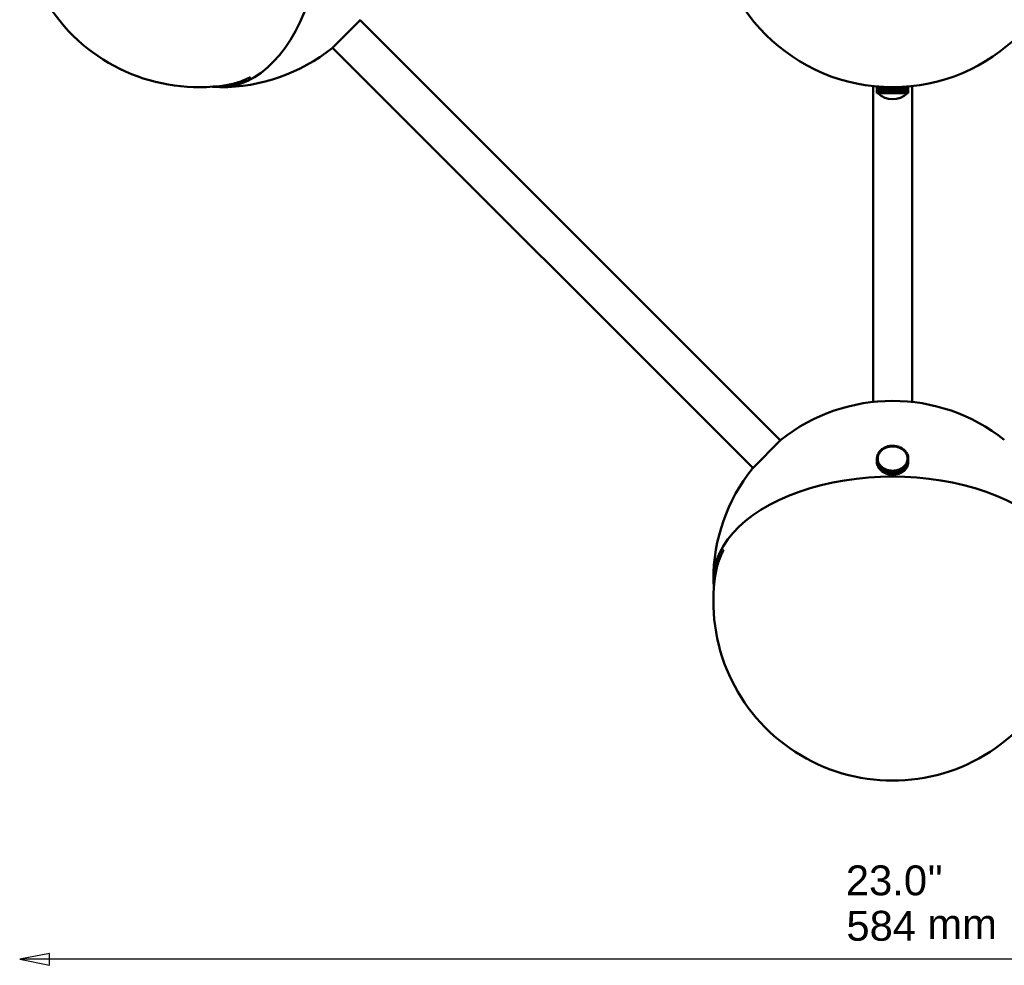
# Model space of a CAD drawing. Header units: millimetres. Extents: x 274 to 1648, y 34 to 1112.
# Tile 1 of 14: x 274 to 604, y 466 to 782. Entities that reach past the tile are written whole.
import ezdxf

# ---------------------------------------------------------------- set-up
doc = ezdxf.new("R2010")
doc.units = ezdxf.units.MM
doc.header["$LTSCALE"] = 4
for name, color, linetype, lineweight in [('Symbol (ISO)', 7, 'Continuous', 25), ('Widoczne (ISO)', 7, 'Continuous', 50), ('Wymiar (ISO)', 7, 'Continuous', 25)]:
    doc.layers.add(name, color=color, linetype=linetype, lineweight=lineweight)
doc.styles.add('Tekst notatki (ISO)', font='arial.ttf')

msp = doc.modelspace()

# ---------------------------------------------------------------- linework, layer by layer
at = {"layer": 'Widoczne (ISO)'}
for p, q in [((388.38, 782.46), (378.83, 772.92)), ((388.2, 782.29), (528.9, 641.59)), ((379.01, 773.09), (519.71, 632.4)), ((559.96, 654.48), (559.96, 760.2)), ((561.2, 759.85), (561.2, 757.85)), ((561.24, 759.85), (561.2, 759.85)), ((561.2, 759.85), (561.2, 759.85)), ((561.2, 757.85), (561.2, 759.85)), ((561.25, 759.85), (561.24, 759.85)), ((561.24, 757.85), (561.24, 759.85)), ((561.25, 759.85), (561.25, 757.85)), ((561.33, 759.85), (561.25, 759.85)), ((561.35, 759.85), (561.33, 759.85)), ((561.33, 757.85), (561.33, 759.85)), ((561.35, 759.85), (561.35, 757.85)), ((561.48, 759.85), (561.35, 759.85)), ((561.5, 759.85), (561.48, 759.85)), ((561.48, 757.85), (561.48, 759.85)), ((561.5, 759.85), (561.5, 757.85)), ((561.69, 759.85), (561.5, 759.85)), ((561.71, 759.85), (561.69, 759.85)), ((561.69, 757.85), (561.69, 759.85)), ((561.71, 759.85), (561.71, 757.85)), ((561.95, 759.85), (561.71, 759.85)), ((561.97, 759.85), (561.95, 759.85)), ((561.95, 757.85), (561.95, 759.85)), ((561.97, 759.85), (561.97, 757.85)), ((562.25, 759.85), (561.97, 759.85)), ((562.28, 759.85), (562.25, 759.85)), ((562.25, 757.85), (562.25, 759.85)), ((562.28, 759.85), (562.28, 757.85)), ((562.6, 759.85), (562.28, 759.85)), ((562.64, 759.85), (562.6, 759.85)), ((562.6, 757.85), (562.6, 759.85)), ((562.64, 759.85), (562.64, 757.85)), ((563, 759.85), (562.64, 759.85)), ((563.04, 759.85), (563, 759.85)), ((563, 757.85), (563, 759.85)), ((563.04, 759.85), (563.04, 757.85)), ((563.43, 759.85), (563.04, 759.85)), ((563.47, 759.85), (563.43, 759.85)), ((563.43, 757.85), (563.43, 759.85)), ((563.47, 759.85), (563.47, 757.85)), ((563.9, 759.85), (563.47, 759.85)), ((563.94, 759.85), (563.9, 759.85)), ((563.9, 757.85), (563.9, 759.85)), ((563.94, 759.85), (563.94, 757.85)), ((564.39, 759.85), (563.94, 759.85)), ((564.44, 759.85), (564.39, 759.85)), ((564.39, 757.85), (564.39, 759.85)), ((564.44, 759.85), (564.44, 757.85)), ((564.91, 759.85), (564.44, 759.85)), ((564.46, 759.85), (564.46, 759.88)), ((564.96, 759.85), (564.91, 759.85)), ((564.91, 757.85), (564.91, 759.85)), ((564.96, 759.85), (564.96, 757.85)), ((565.44, 759.85), (564.96, 759.85)), ((565.49, 759.85), (565.44, 759.85)), ((565.44, 757.85), (565.44, 759.85)), ((565.49, 759.85), (565.49, 757.85)), ((565.99, 759.85), (565.49, 759.85)), ((566.02, 759.85), (565.99, 759.85)), ((565.99, 757.85), (565.99, 759.85)), ((566.02, 757.85), (566.02, 759.85)), ((566.04, 759.85), (566.02, 759.85)), ((566.04, 759.85), (566.04, 757.85)), ((566.54, 759.85), (566.04, 759.85)), ((566.54, 759.85), (566.54, 759.85)), ((566.54, 757.85), (566.54, 759.85)), ((566.54, 757.85), (566.54, 759.85)), ((566.57, 759.85), (566.54, 759.85)), ((566.57, 759.85), (566.57, 757.85)), ((566.57, 759.85), (566.59, 759.85)), ((566.59, 759.85), (566.59, 757.85)), ((567.08, 759.85), (566.59, 759.85)), ((567.08, 757.85), (567.08, 759.85)), ((567.09, 759.85), (567.08, 759.85)), ((567.09, 759.85), (567.09, 757.85)), ((567.09, 759.85), (567.13, 759.85)), ((567.13, 759.85), (567.13, 757.85)), ((567.63, 759.85), (567.13, 759.85)), ((567.63, 759.85), (567.68, 759.85)), ((567.63, 757.85), (567.63, 759.85)), ((567.68, 759.85), (567.68, 757.85)), ((568.16, 759.85), (567.68, 759.85)), ((568.16, 759.85), (568.2, 759.85)), ((568.16, 757.85), (568.16, 759.85)), ((568.2, 759.85), (568.2, 757.85)), ((568.67, 759.85), (568.2, 759.85)), ((568.46, 759.85), (568.46, 759.88)), ((568.67, 759.85), (568.71, 759.85)), ((568.67, 757.85), (568.67, 759.85)), ((568.71, 759.85), (568.71, 757.85)), ((569.15, 759.85), (568.71, 759.85)), ((569.15, 759.85), (569.2, 759.85)), ((569.15, 757.85), (569.15, 759.85)), ((569.2, 759.85), (569.2, 757.85)), ((569.61, 759.85), (569.2, 759.85)), ((569.61, 759.85), (569.65, 759.85)), ((569.61, 757.85), (569.61, 759.85)), ((569.65, 759.85), (569.65, 757.85)), ((570.03, 759.85), (569.65, 759.85)), ((570.03, 759.85), (570.07, 759.85)), ((570.03, 757.85), (570.03, 759.85)), ((570.07, 759.85), (570.07, 757.85)), ((570.42, 759.85), (570.07, 759.85)), ((570.42, 759.85), (570.45, 759.85)), ((570.42, 757.85), (570.42, 759.85)), ((570.45, 759.85), (570.45, 757.85)), ((570.76, 759.85), (570.45, 759.85)), ((570.76, 759.85), (570.78, 759.85)), ((570.76, 757.85), (570.76, 759.85)), ((570.78, 759.85), (570.78, 757.85)), ((571.05, 759.85), (570.78, 759.85)), ((571.05, 759.85), (571.07, 759.85)), ((571.05, 757.85), (571.05, 759.85)), ((571.07, 759.85), (571.07, 757.85)), ((571.29, 759.85), (571.07, 759.85)), ((571.29, 759.85), (571.31, 759.85)), ((571.29, 757.85), (571.29, 759.85)), ((571.31, 759.85), (571.31, 757.85)), ((571.48, 759.85), (571.31, 759.85)), ((571.48, 759.85), (571.5, 759.85)), ((571.48, 757.85), (571.48, 759.85)), ((571.5, 759.85), (571.5, 757.85)), ((571.62, 759.85), (571.5, 759.85)), ((571.62, 759.85), (571.62, 757.85)), ((571.62, 759.85), (571.62, 759.85)), ((571.69, 759.85), (571.62, 759.85)), ((571.62, 757.85), (571.62, 759.85)), ((571.69, 759.85), (571.7, 759.85)), ((571.69, 757.85), (571.69, 759.85)), ((571.7, 759.85), (571.7, 757.85)), ((571.71, 759.85), (571.7, 759.85)), ((571.71, 757.85), (571.71, 759.85)), ((572.96, 654.48), (572.96, 760.2)), ((561.2, 757.85), (561.24, 757.85)), ((561.2, 757.85), (561.2, 757.85)), ((561.25, 757.85), (561.24, 757.85)), ((561.25, 757.85), (561.33, 757.85)), ((561.35, 757.85), (561.33, 757.85)), ((561.35, 757.85), (561.48, 757.85)), ((561.5, 757.85), (561.48, 757.85)), ((561.5, 757.85), (561.69, 757.85)), ((561.71, 757.85), (561.69, 757.85)), ((561.71, 757.85), (561.95, 757.85)), ((561.97, 757.85), (561.95, 757.85)), ((561.97, 757.85), (562.25, 757.85)), ((562.28, 757.85), (562.25, 757.85)), ((562.28, 757.85), (562.6, 757.85)), ((562.64, 757.85), (562.6, 757.85)), ((562.64, 757.85), (563, 757.85)), ((563.04, 757.85), (563, 757.85)), ((563.04, 757.85), (563.43, 757.85)), ((563.47, 757.85), (563.43, 757.85)), ((563.47, 757.85), (563.9, 757.85)), ((563.94, 757.85), (563.9, 757.85)), ((563.94, 757.85), (564.39, 757.85)), ((564.44, 757.85), (564.39, 757.85)), ((564.44, 757.85), (564.91, 757.85)), ((564.96, 757.85), (564.91, 757.85)), ((564.96, 757.85), (565.44, 757.85)), ((565.49, 757.85), (565.44, 757.85)), ((565.49, 757.85), (565.99, 757.85)), ((566.02, 757.85), (565.99, 757.85)), ((566.04, 757.85), (566.02, 757.85)), ((566.04, 757.85), (566.54, 757.85)), ((566.54, 757.85), (566.54, 757.85)), ((566.57, 757.85), (566.54, 757.85)), ((566.57, 757.85), (566.59, 757.85)), ((566.59, 757.85), (567.08, 757.85)), ((567.09, 757.85), (567.08, 757.85)), ((567.09, 757.85), (567.13, 757.85)), ((567.13, 757.85), (567.63, 757.85)), ((567.63, 757.85), (567.68, 757.85)), ((567.68, 757.85), (568.16, 757.85)), ((568.16, 757.85), (568.2, 757.85)), ((568.2, 757.85), (568.67, 757.85)), ((568.67, 757.85), (568.71, 757.85)), ((568.71, 757.85), (569.15, 757.85)), ((569.15, 757.85), (569.2, 757.85)), ((569.2, 757.85), (569.61, 757.85)), ((569.61, 757.85), (569.65, 757.85)), ((569.65, 757.85), (570.03, 757.85)), ((570.03, 757.85), (570.07, 757.85)), ((570.07, 757.85), (570.42, 757.85)), ((570.42, 757.85), (570.45, 757.85)), ((570.45, 757.85), (570.76, 757.85)), ((570.76, 757.85), (570.78, 757.85)), ((570.78, 757.85), (571.05, 757.85)), ((571.05, 757.85), (571.07, 757.85)), ((571.07, 757.85), (571.29, 757.85)), ((571.29, 757.85), (571.31, 757.85)), ((571.31, 757.85), (571.48, 757.85)), ((571.48, 757.85), (571.5, 757.85)), ((571.5, 757.85), (571.62, 757.85)), ((571.62, 757.85), (571.62, 757.85)), ((571.62, 757.85), (571.69, 757.85)), ((571.69, 757.85), (571.7, 757.85)), ((571.7, 757.85), (571.71, 757.85)), ((519.53, 632.22), (529.07, 641.76)), ((563.94, 639.3), (564.39, 639.47)), ((564.5, 639.29), (564.39, 639.47)), ((564.44, 639.49), (564.91, 639.63)), ((564.52, 639.3), (564.44, 639.49)), ((564.44, 639.4), (564.44, 639.49)), ((564.52, 639.3), (564.76, 639.37)), ((564.76, 639.37), (564.99, 639.44)), ((564.99, 639.44), (564.91, 639.63)), ((564.96, 639.64), (565.44, 639.74)), ((565.02, 639.44), (564.96, 639.64)), ((564.96, 639.52), (564.96, 639.64)), ((564.99, 639.44), (564.99, 639.43)), ((565.02, 639.44), (565.26, 639.49)), ((565.02, 639.44), (565.02, 639.44)), ((565.26, 639.49), (565.5, 639.54)), ((565.5, 639.54), (565.44, 639.74)), ((565.49, 639.75), (565.99, 639.8)), ((565.52, 639.54), (565.49, 639.75)), ((565.49, 639.58), (565.49, 639.75)), ((565.5, 639.54), (565.5, 639.54)), ((565.52, 639.54), (565.77, 639.57)), ((565.52, 639.54), (565.52, 639.54)), ((565.77, 639.57), (566.02, 639.6)), ((566.02, 639.6), (565.99, 639.8)), ((566.02, 639.6), (566.02, 639.6)), ((566.04, 639.81), (566.54, 639.82)), ((566.04, 639.6), (566.04, 639.81)), ((566.04, 639.6), (566.04, 639.81)), ((566.04, 639.6), (566.29, 639.61)), ((566.04, 639.6), (566.04, 639.6)), ((566.29, 639.61), (566.54, 639.62)), ((566.54, 639.62), (566.54, 639.82)), ((566.54, 639.62), (566.54, 639.61)), ((566.57, 639.62), (566.59, 639.82)), ((566.57, 639.62), (566.82, 639.6)), ((566.57, 639.61), (566.57, 639.62)), ((566.59, 639.82), (567.08, 639.79)), ((566.82, 639.6), (567.07, 639.59)), ((567.07, 639.59), (567.08, 639.79)), ((567.07, 639.59), (567.07, 639.58)), ((567.08, 639.79), (567.08, 639.58)), ((567.09, 639.58), (567.13, 639.79)), ((567.09, 639.58), (567.34, 639.55)), ((567.09, 639.58), (567.09, 639.58)), ((567.13, 639.79), (567.63, 639.71)), ((567.34, 639.55), (567.58, 639.51)), ((567.58, 639.51), (567.63, 639.71)), ((567.58, 639.51), (567.58, 639.51)), ((567.61, 639.51), (567.68, 639.7)), ((567.61, 639.51), (567.85, 639.45)), ((567.61, 639.5), (567.61, 639.51)), ((567.63, 639.71), (567.63, 639.57)), ((567.68, 639.7), (568.16, 639.59)), ((567.85, 639.45), (568.09, 639.39)), ((568.09, 639.39), (568.16, 639.59)), ((568.09, 639.39), (568.09, 639.39)), ((568.11, 639.39), (568.2, 639.58)), ((568.11, 639.39), (568.34, 639.31)), ((568.11, 639.38), (568.11, 639.39)), ((568.16, 639.59), (568.16, 639.48)), ((568.2, 639.58), (568.67, 639.42)), ((568.34, 639.31), (568.57, 639.23)), ((568.57, 639.23), (568.67, 639.42)), ((568.59, 639.23), (568.71, 639.41)), ((568.67, 639.42), (568.67, 639.34)), ((568.71, 639.41), (569.15, 639.21)), ((561.2, 635.63), (561.24, 636.04)), ((561.49, 636.03), (561.24, 636.04)), ((561.25, 636.08), (561.33, 636.48)), ((561.49, 636.04), (561.25, 636.08)), ((561.25, 636.04), (561.25, 636.08)), ((561.58, 636.45), (561.33, 636.48)), ((561.35, 636.52), (561.48, 636.91)), ((561.59, 636.47), (561.35, 636.52)), ((561.35, 636.48), (561.35, 636.52)), ((561.47, 635.82), (561.49, 636.03)), ((561.72, 636.86), (561.48, 636.91)), ((561.49, 636.04), (561.54, 636.25)), ((561.49, 636), (561.49, 636.04)), ((561.49, 636.03), (561.49, 635.98)), ((561.5, 636.95), (561.69, 637.33)), ((561.73, 636.88), (561.5, 636.95)), ((561.5, 636.91), (561.5, 636.95)), ((561.54, 636.25), (561.58, 636.45)), ((561.58, 636.45), (561.58, 636.42)), ((561.59, 636.47), (561.66, 636.66)), ((561.59, 636.44), (561.59, 636.47)), ((561.66, 636.66), (561.72, 636.86)), ((561.92, 637.25), (561.69, 637.33)), ((561.71, 637.37), (561.95, 637.73)), ((561.93, 637.27), (561.71, 637.37)), ((561.71, 637.32), (561.71, 637.37)), ((561.72, 636.86), (561.72, 636.84)), ((561.73, 636.88), (561.83, 637.07)), ((561.73, 636.86), (561.73, 636.88)), ((561.83, 637.07), (561.92, 637.25)), ((561.92, 637.25), (561.92, 637.24)), ((561.93, 637.27), (562.05, 637.45)), ((561.93, 637.26), (561.93, 637.27)), ((562.17, 637.63), (561.95, 637.73)), ((561.97, 637.76), (562.25, 638.1)), ((562.18, 637.65), (561.97, 637.76)), ((561.97, 637.72), (561.97, 637.76)), ((562.05, 637.45), (562.17, 637.63)), ((562.17, 637.63), (562.17, 637.62)), ((562.18, 637.65), (562.32, 637.82)), ((562.18, 637.64), (562.18, 637.65)), ((562.46, 637.99), (562.25, 638.1)), ((562.28, 638.13), (562.6, 638.45)), ((562.47, 638), (562.28, 638.13)), ((562.28, 638.09), (562.28, 638.13)), ((562.32, 637.82), (562.46, 637.99)), ((562.46, 637.99), (562.46, 637.98)), ((562.47, 638), (562.63, 638.16)), ((562.47, 637.99), (562.47, 638)), ((562.8, 638.32), (562.6, 638.45)), ((562.63, 638.16), (562.8, 638.32)), ((562.64, 638.48), (563, 638.76)), ((562.81, 638.33), (562.64, 638.48)), ((562.64, 638.42), (562.64, 638.48)), ((562.8, 638.32), (562.8, 638.31)), ((562.81, 638.33), (562.99, 638.47)), ((562.81, 638.32), (562.81, 638.33)), ((562.99, 638.47), (563.17, 638.61)), ((563.17, 638.61), (563, 638.76)), ((563.04, 638.79), (563.43, 639.04)), ((563.19, 638.63), (563.04, 638.79)), ((563.04, 638.73), (563.04, 638.79)), ((563.17, 638.61), (563.17, 638.61)), ((563.19, 638.63), (563.39, 638.75)), ((563.19, 638.62), (563.19, 638.63)), ((563.39, 638.75), (563.59, 638.88)), ((563.59, 638.88), (563.43, 639.04)), ((563.47, 639.06), (563.9, 639.28)), ((563.61, 638.89), (563.47, 639.06)), ((563.47, 638.99), (563.47, 639.06)), ((563.59, 638.88), (563.59, 638.87)), ((563.61, 638.89), (563.82, 639)), ((563.61, 638.88), (563.61, 638.89)), ((563.82, 639), (564.03, 639.1)), ((564.03, 639.1), (563.9, 639.28)), ((564.05, 639.11), (563.94, 639.3)), ((563.94, 639.22), (563.94, 639.3)), ((564.03, 639.1), (564.03, 639.1)), ((564.05, 639.11), (564.28, 639.2)), ((564.05, 639.11), (564.05, 639.11)), ((564.28, 639.2), (564.5, 639.29)), ((564.5, 639.29), (564.5, 639.29)), ((564.52, 639.29), (564.52, 639.3)), ((568.57, 639.23), (568.57, 639.23)), ((568.59, 639.23), (568.81, 639.13)), ((568.59, 639.22), (568.59, 639.23)), ((568.81, 639.13), (569.04, 639.03)), ((569.04, 639.03), (569.15, 639.21)), ((569.04, 639.03), (569.04, 639.03)), ((569.06, 639.02), (569.2, 639.19)), ((569.06, 639.02), (569.26, 638.91)), ((569.06, 639.02), (569.06, 639.02)), ((569.15, 639.21), (569.15, 639.14)), ((569.2, 639.19), (569.61, 638.96)), ((569.26, 638.91), (569.47, 638.79)), ((569.47, 638.79), (569.61, 638.96)), ((569.47, 638.79), (569.47, 638.79)), ((569.49, 638.78), (569.65, 638.94)), ((569.49, 638.78), (569.68, 638.65)), ((569.49, 638.78), (569.49, 638.78)), ((569.61, 638.96), (569.61, 638.9)), ((569.65, 638.94), (570.03, 638.68)), ((569.68, 638.65), (569.87, 638.52)), ((569.87, 638.52), (570.03, 638.68)), ((569.87, 638.52), (569.87, 638.51)), ((569.89, 638.51), (570.07, 638.65)), ((569.89, 638.51), (570.06, 638.36)), ((569.89, 638.5), (569.89, 638.51)), ((570.03, 638.68), (570.03, 638.62)), ((570.06, 638.36), (570.24, 638.21)), ((570.07, 638.65), (570.42, 638.35)), ((570.24, 638.21), (570.42, 638.35)), ((570.24, 638.21), (570.24, 638.2)), ((570.25, 638.2), (570.45, 638.32)), ((570.25, 638.2), (570.4, 638.04)), ((570.25, 638.19), (570.25, 638.2)), ((570.4, 638.04), (570.56, 637.88)), ((570.42, 638.35), (570.42, 638.3)), ((570.45, 638.32), (570.76, 638)), ((570.56, 637.88), (570.76, 638)), ((570.56, 637.88), (570.56, 637.87)), ((570.57, 637.86), (570.78, 637.97)), ((570.57, 637.86), (570.7, 637.69)), ((570.57, 637.85), (570.57, 637.86)), ((570.7, 637.69), (570.84, 637.51)), ((570.76, 638), (570.76, 637.95)), ((570.78, 637.97), (571.05, 637.62)), ((570.84, 637.51), (571.05, 637.62)), ((570.84, 637.51), (570.84, 637.5)), ((570.85, 637.5), (571.07, 637.58)), ((570.85, 637.5), (570.96, 637.31)), ((570.85, 637.48), (570.85, 637.5)), ((570.96, 637.31), (571.07, 637.13)), ((571.05, 637.62), (571.05, 637.57)), ((571.07, 637.58), (571.29, 637.22)), ((571.07, 637.13), (571.29, 637.22)), ((571.07, 637.13), (571.07, 637.12)), ((571.08, 637.11), (571.31, 637.18)), ((571.08, 637.11), (571.16, 636.92)), ((571.08, 637.1), (571.08, 637.11)), ((571.16, 636.92), (571.25, 636.73)), ((571.25, 636.73), (571.48, 636.8)), ((571.25, 636.71), (571.5, 636.76)), ((571.25, 636.73), (571.25, 636.71)), ((571.25, 636.71), (571.31, 636.51)), ((571.25, 636.69), (571.25, 636.71)), ((571.29, 637.22), (571.29, 637.17)), ((571.31, 637.18), (571.48, 636.8)), ((571.31, 636.51), (571.37, 636.31)), ((571.37, 636.31), (571.62, 636.36)), ((571.37, 636.31), (571.37, 636.28)), ((571.38, 636.29), (571.62, 636.32)), ((571.38, 636.29), (571.41, 636.09)), ((571.38, 636.26), (571.38, 636.29)), ((571.41, 636.09), (571.45, 635.89)), ((571.48, 636.8), (571.48, 636.75)), ((571.5, 636.76), (571.62, 636.36)), ((571.62, 636.36), (571.62, 636.32)), ((571.62, 636.32), (571.69, 635.92)), ((561.45, 635.62), (561.2, 635.63)), ((561.2, 635.59), (561.2, 635.63)), ((561.45, 635.6), (561.2, 635.59)), ((561.2, 635.59), (561.2, 634.44)), ((561.22, 635.18), (561.2, 635.59)), ((561.2, 634.44), (561.22, 634.03)), ((561.47, 635.19), (561.22, 635.18)), ((561.22, 634.03), (561.22, 635.18)), ((561.47, 635.17), (561.22, 635.14)), ((561.22, 635.14), (561.22, 633.99)), ((561.29, 634.74), (561.22, 635.14)), ((561.22, 634.03), (561.22, 634.03)), ((561.22, 633.99), (561.29, 633.58)), ((561.54, 634.77), (561.29, 634.74)), ((561.29, 633.58), (561.29, 634.74)), ((561.3, 633.58), (561.29, 633.58)), ((561.55, 634.75), (561.3, 634.7)), ((561.3, 634.7), (561.3, 633.54)), ((561.42, 634.3), (561.3, 634.7)), ((561.3, 633.54), (561.42, 633.15)), ((561.67, 634.35), (561.42, 634.3)), ((561.42, 633.15), (561.42, 634.3)), ((561.44, 633.15), (561.42, 633.15)), ((561.67, 634.33), (561.44, 634.26)), ((561.44, 634.26), (561.44, 633.11)), ((561.61, 633.88), (561.44, 634.26)), ((561.44, 633.11), (561.61, 632.72)), ((561.45, 635.62), (561.47, 635.82)), ((561.45, 635.59), (561.45, 635.62)), ((561.46, 635.39), (561.45, 635.6)), ((561.46, 635.53), (561.46, 635.46)), ((561.47, 635.19), (561.46, 635.39)), ((561.47, 635.17), (561.47, 635.19)), ((561.51, 634.97), (561.47, 635.17)), ((561.54, 634.77), (561.51, 634.97)), ((561.54, 634.75), (561.54, 634.77)), ((561.61, 634.55), (561.55, 634.75)), ((561.67, 634.35), (561.61, 634.55)), ((561.84, 633.95), (561.61, 633.88)), ((561.61, 632.72), (561.61, 633.88)), ((561.63, 632.73), (561.61, 632.72)), ((561.85, 633.93), (561.63, 633.84)), ((561.63, 633.84), (561.63, 632.69)), ((561.85, 633.47), (561.63, 633.84)), ((561.67, 634.33), (561.67, 634.35)), ((561.76, 634.14), (561.67, 634.33)), ((561.84, 633.95), (561.76, 634.14)), ((561.84, 633.93), (561.84, 633.95)), ((561.96, 633.75), (561.85, 633.93)), ((562.07, 633.56), (561.85, 633.47)), ((561.85, 632.32), (561.85, 633.47)), ((562.08, 633.55), (561.87, 633.44)), ((561.87, 633.44), (561.87, 632.28)), ((562.13, 633.09), (561.87, 633.44)), ((562.07, 633.56), (561.96, 633.75)), ((562.07, 633.54), (562.07, 633.56)), ((562.21, 633.37), (562.08, 633.55)), ((562.35, 633.2), (562.13, 633.09)), ((562.13, 631.94), (562.13, 633.09)), ((562.36, 633.18), (562.16, 633.06)), ((562.16, 633.06), (562.16, 631.9)), ((562.47, 632.74), (562.16, 633.06)), ((562.35, 633.2), (562.21, 633.37)), ((562.35, 633.17), (562.35, 633.2)), ((562.51, 633.02), (562.36, 633.18)), ((562.67, 632.86), (562.47, 632.74)), ((562.47, 631.58), (562.47, 632.74)), ((562.68, 632.85), (562.5, 632.7)), ((562.67, 632.86), (562.51, 633.02)), ((562.67, 632.83), (562.67, 632.86)), ((562.86, 632.7), (562.68, 632.85)), ((570.11, 632.73), (569.93, 632.59)), ((570.11, 632.73), (570.28, 632.58)), ((570.28, 632.9), (570.12, 632.74)), ((570.12, 632.74), (570.12, 632.71)), ((570.12, 632.74), (570.31, 632.61)), ((570.44, 633.06), (570.28, 632.9)), ((570.64, 632.92), (570.31, 632.61)), ((570.44, 633.06), (570.64, 632.92)), ((570.6, 633.24), (570.46, 633.07)), ((570.46, 633.07), (570.46, 633.05)), ((570.46, 633.07), (570.67, 632.96)), ((570.74, 633.41), (570.6, 633.24)), ((570.64, 631.77), (570.64, 632.92)), ((570.95, 633.29), (570.67, 632.96)), ((570.67, 632.96), (570.67, 631.8)), ((570.74, 633.41), (570.95, 633.29)), ((570.87, 633.61), (570.75, 633.43)), ((570.75, 633.43), (570.75, 633.4)), ((570.75, 633.43), (570.97, 633.33)), ((570.99, 633.79), (570.87, 633.61)), ((570.95, 632.14), (570.95, 633.29)), ((571.21, 633.69), (570.97, 633.33)), ((570.97, 633.33), (570.97, 632.17)), ((570.99, 633.79), (571.21, 633.69)), ((571.09, 633.99), (571, 633.8)), ((571, 633.8), (571, 633.78)), ((571, 633.8), (571.23, 633.73)), ((571.19, 634.18), (571.09, 633.99)), ((571.26, 634.4), (571.19, 634.2)), ((571.19, 634.2), (571.19, 634.18)), ((571.19, 634.2), (571.43, 634.14)), ((571.19, 634.18), (571.42, 634.1)), ((571.21, 632.53), (571.21, 633.69)), ((571.42, 634.1), (571.23, 633.73)), ((571.23, 633.73), (571.23, 632.57)), ((571.23, 632.57), (571.42, 632.95)), ((571.33, 634.59), (571.26, 634.4)), ((571.33, 634.59), (571.57, 634.54)), ((571.38, 634.81), (571.34, 634.61)), ((571.34, 634.61), (571.34, 634.59)), ((571.34, 634.61), (571.58, 634.58)), ((571.43, 635.01), (571.38, 634.81)), ((571.42, 632.95), (571.42, 634.1)), ((571.42, 632.99), (571.43, 632.99)), ((571.45, 635.24), (571.43, 635.03)), ((571.43, 635.03), (571.43, 635.01)), ((571.43, 635.03), (571.68, 635.02)), ((571.43, 635.01), (571.67, 634.98)), ((571.57, 634.54), (571.43, 634.14)), ((571.43, 634.14), (571.43, 632.99)), ((571.43, 632.99), (571.57, 633.38)), ((571.45, 635.89), (571.69, 635.92)), ((571.45, 635.89), (571.45, 635.82)), ((571.45, 635.87), (571.46, 635.66)), ((571.45, 635.8), (571.45, 635.87)), ((571.45, 635.87), (571.7, 635.87)), ((571.46, 635.44), (571.45, 635.24)), ((571.46, 635.66), (571.46, 635.46)), ((571.46, 635.53), (571.46, 635.38)), ((571.46, 635.46), (571.71, 635.47)), ((571.46, 635.46), (571.46, 635.44)), ((571.46, 635.44), (571.71, 635.43)), ((571.57, 633.38), (571.57, 634.54)), ((571.57, 633.42), (571.58, 633.42)), ((571.67, 634.98), (571.58, 634.58)), ((571.58, 634.58), (571.58, 633.42)), ((571.58, 633.42), (571.67, 633.82)), ((571.67, 633.82), (571.67, 634.98)), ((571.67, 633.86), (571.68, 633.86)), ((571.71, 635.43), (571.68, 635.02)), ((571.68, 635.02), (571.68, 633.86)), ((571.68, 633.86), (571.71, 634.27)), ((571.69, 635.92), (571.69, 635.87)), ((571.7, 635.87), (571.71, 635.47)), ((571.71, 635.47), (571.71, 634.31)), ((571.71, 634.27), (571.71, 635.43)), ((571.71, 634.31), (571.71, 634.31)), ((561.63, 632.69), (561.85, 632.32)), ((561.87, 632.33), (561.85, 632.32)), ((561.87, 632.28), (562.13, 631.94)), ((562.16, 631.95), (562.13, 631.94)), ((562.16, 631.9), (562.47, 631.58)), ((562.5, 631.6), (562.47, 631.58)), ((562.5, 632.7), (562.5, 631.55)), ((562.85, 632.41), (562.5, 632.7)), ((562.5, 631.55), (562.85, 631.26)), ((563.03, 632.55), (562.85, 632.41)), ((562.85, 631.26), (562.85, 632.41)), ((562.89, 631.28), (562.85, 631.26)), ((563.03, 632.55), (562.86, 632.7)), ((563.05, 632.54), (562.89, 632.38)), ((562.89, 632.38), (562.89, 631.23)), ((563.27, 632.12), (562.89, 632.38)), ((562.89, 631.23), (563.27, 630.96)), ((563.03, 632.52), (563.03, 632.55)), ((563.24, 632.41), (563.05, 632.54)), ((563.43, 632.28), (563.24, 632.41)), ((563.43, 632.28), (563.27, 632.12)), ((563.27, 630.96), (563.27, 632.12)), ((563.31, 631), (563.27, 630.96)), ((563.45, 632.26), (563.31, 632.09)), ((563.31, 632.09), (563.31, 630.94)), ((563.72, 631.87), (563.31, 632.09)), ((563.31, 630.94), (563.72, 630.71)), ((563.43, 632.24), (563.43, 632.28)), ((563.66, 632.15), (563.45, 632.26)), ((563.86, 632.03), (563.66, 632.15)), ((563.86, 632.03), (563.72, 631.87)), ((563.72, 630.71), (563.72, 631.87)), ((563.76, 630.76), (563.72, 630.71)), ((563.88, 632.02), (563.76, 631.84)), ((563.76, 631.84), (563.76, 630.69)), ((564.21, 631.65), (563.76, 631.84)), ((563.76, 630.69), (564.21, 630.5)), ((563.86, 631.99), (563.86, 632.03)), ((564.1, 631.93), (563.88, 632.02)), ((564.32, 631.83), (564.1, 631.93)), ((564.32, 631.83), (564.21, 631.65)), ((564.21, 630.5), (564.21, 631.65)), ((564.25, 630.57), (564.21, 630.5)), ((564.35, 631.82), (564.25, 631.63)), ((564.25, 631.63), (564.25, 630.48)), ((564.71, 631.48), (564.25, 631.63)), ((564.25, 630.48), (564.71, 630.33)), ((564.32, 631.78), (564.32, 631.83)), ((564.58, 631.75), (564.35, 631.82)), ((564.81, 631.67), (564.58, 631.75)), ((564.81, 631.67), (564.71, 631.48)), ((564.71, 630.33), (564.71, 631.48)), ((564.76, 630.42), (564.71, 630.33)), ((564.83, 631.66), (564.76, 631.47)), ((564.76, 631.47), (564.76, 630.31)), ((565.24, 631.35), (564.76, 631.47)), ((564.76, 630.31), (565.24, 630.2)), ((564.81, 631.6), (564.81, 631.67)), ((565.07, 631.61), (564.83, 631.66)), ((565.31, 631.55), (565.07, 631.61)), ((565.31, 631.55), (565.24, 631.35)), ((565.24, 630.2), (565.24, 631.35)), ((565.29, 630.34), (565.24, 630.2)), ((565.34, 631.55), (565.29, 631.34)), ((565.29, 631.34), (565.29, 630.19)), ((565.78, 631.27), (565.29, 631.34)), ((565.29, 630.19), (565.78, 630.12)), ((565.31, 631.44), (565.31, 631.55)), ((565.58, 631.51), (565.34, 631.55)), ((565.83, 631.47), (565.58, 631.51)), ((565.83, 631.47), (565.78, 631.27)), ((565.78, 630.12), (565.78, 631.27)), ((565.83, 630.32), (565.78, 630.12)), ((565.83, 630.32), (565.83, 631.47)), ((565.85, 631.47), (565.83, 631.27)), ((565.83, 631.27), (565.83, 630.11)), ((566.33, 631.24), (565.83, 631.27)), ((565.83, 630.11), (566.33, 630.08)), ((566.1, 631.46), (565.85, 631.47)), ((566.35, 631.44), (566.1, 631.46)), ((566.35, 631.44), (566.33, 631.24)), ((566.33, 630.08), (566.33, 631.24)), ((566.35, 630.29), (566.33, 630.08)), ((566.35, 630.29), (566.35, 631.44)), ((566.62, 631.45), (566.37, 631.44)), ((566.37, 631.44), (566.37, 630.29)), ((566.37, 631.44), (566.38, 631.24)), ((566.37, 630.29), (566.38, 630.08)), ((566.88, 631.25), (566.38, 631.24)), ((566.38, 631.24), (566.38, 630.08)), ((566.38, 630.08), (566.88, 630.1)), ((566.87, 631.46), (566.62, 631.45)), ((566.87, 631.46), (566.88, 631.25)), ((566.88, 630.1), (566.88, 631.25)), ((567.15, 631.49), (566.9, 631.46)), ((566.9, 631.46), (566.9, 630.3)), ((566.9, 631.46), (566.93, 631.26)), ((566.9, 630.3), (566.93, 630.1)), ((567.43, 631.31), (566.93, 631.26)), ((566.93, 631.26), (566.93, 630.1)), ((566.93, 630.1), (567.43, 630.16)), ((567.39, 631.51), (567.15, 631.49)), ((567.39, 631.51), (567.43, 631.31)), ((567.66, 631.57), (567.42, 631.52)), ((567.42, 631.52), (567.42, 631.37)), ((567.42, 631.52), (567.48, 631.32)), ((567.43, 630.16), (567.43, 631.31)), ((567.43, 630.33), (567.48, 630.16)), ((567.96, 631.42), (567.48, 631.32)), ((567.48, 631.32), (567.48, 630.16)), ((567.48, 630.16), (567.96, 630.26)), ((567.9, 631.62), (567.66, 631.57)), ((567.9, 631.62), (567.96, 631.42)), ((568.16, 631.69), (567.93, 631.62)), ((567.93, 631.62), (567.93, 631.54)), ((567.93, 631.62), (568.01, 631.43)), ((567.96, 630.26), (567.96, 631.42)), ((567.96, 630.38), (568.01, 630.27)), ((568.48, 631.57), (568.01, 631.43)), ((568.01, 631.43), (568.01, 630.27)), ((568.01, 630.27), (568.48, 630.41)), ((568.4, 631.76), (568.16, 631.69)), ((568.4, 631.76), (568.48, 631.57)), ((568.64, 631.86), (568.42, 631.77)), ((568.42, 631.77), (568.42, 631.71)), ((568.42, 631.77), (568.53, 631.58)), ((568.48, 630.41), (568.48, 631.57)), ((568.48, 630.51), (568.53, 630.43)), ((568.98, 631.76), (568.53, 631.58)), ((568.53, 631.58), (568.53, 630.43)), ((568.53, 630.43), (568.98, 630.61)), ((568.87, 631.95), (568.64, 631.86)), ((568.87, 631.95), (568.98, 631.76)), ((569.1, 632.06), (568.89, 631.96)), ((568.89, 631.96), (568.89, 631.91)), ((568.89, 631.96), (569.02, 631.78)), ((568.98, 630.61), (568.98, 631.76)), ((568.98, 630.68), (569.02, 630.63)), ((569.44, 632), (569.02, 631.78)), ((569.02, 631.78), (569.02, 630.63)), ((569.02, 630.63), (569.44, 630.84)), ((569.31, 632.17), (569.1, 632.06)), ((569.31, 632.17), (569.44, 632)), ((569.53, 632.31), (569.33, 632.18)), ((569.33, 632.18), (569.33, 632.14)), ((569.33, 632.18), (569.49, 632.02)), ((569.44, 630.84), (569.44, 632)), ((569.44, 630.91), (569.49, 630.87)), ((569.88, 632.27), (569.49, 632.02)), ((569.49, 632.02), (569.49, 630.87)), ((569.49, 630.87), (569.88, 631.12)), ((569.73, 632.43), (569.53, 632.31)), ((569.73, 632.43), (569.88, 632.27)), ((569.93, 632.59), (569.75, 632.45)), ((569.75, 632.45), (569.75, 632.41)), ((569.75, 632.45), (569.92, 632.3)), ((569.88, 631.12), (569.88, 632.27)), ((569.88, 631.18), (569.92, 631.14)), ((570.28, 632.58), (569.92, 632.3)), ((569.92, 632.3), (569.92, 631.14)), ((569.92, 631.14), (570.28, 631.43)), ((570.28, 631.43), (570.28, 632.58)), ((570.28, 631.48), (570.31, 631.46)), ((570.31, 632.61), (570.31, 631.46)), ((570.31, 631.46), (570.64, 631.77)), ((570.64, 631.82), (570.67, 631.8)), ((570.67, 631.8), (570.95, 632.14)), ((570.95, 632.19), (570.97, 632.17)), ((570.97, 632.17), (571.21, 632.53)), ((571.21, 632.58), (571.23, 632.57))]:
    msp.add_line(p, q, dxfattribs=at)
msp.add_circle((566.46, 819.85), 60, dxfattribs=at)
for centre, radius, start, end in [((334.3, 819.85), 60, 81.2634, 278.7366), ((341.45, 819.85), 60, 270, 308.5406), ((566.46, 763.1), 7.25, 226.3972, 313.6028), ((566.46, 594.83), 60, 51.4594, 128.5406), ((566.46, 594.83), 60, 141.4594, 180), ((566.46, 587.69), 60, 171.2634, 8.7366)]:
    msp.add_arc(centre, radius, start, end, dxfattribs=at)
for centre, major_axis, ratio, start_param, end_param in [((341.45, 819.85), (0, -60), 0.57735, 6.207625, 9.500339), ((566.46, 635.53), (5, 0), 0.816497, 1.917969, 2.022689), ((566.46, 635.53), (5, 0), 0.816497, 1.81325, 1.917969), ((566.46, 635.53), (5, 0), 0.816497, 1.70853, 1.81325), ((566.46, 635.53), (5, 0), 0.816497, 1.60381, 1.70853), ((566.46, 635.53), (5, 0), 0.816497, 1.49909, 1.60381), ((566.46, 635.53), (5, 0), 0.816497, 1.394371, 1.49909), ((566.46, 635.53), (5, 0), 0.816497, 1.289651, 1.394371), ((566.46, 635.53), (5, 0), 0.816497, 1.184931, 1.289651), ((566.46, 635.53), (5, 0), 0.816497, 1.080211, 1.184931), ((566.46, 635.53), (-5, 0), 0.816497, 6.10676, 6.211479), ((566.46, 635.53), (-5, 0), 0.816497, 6.00204, 6.10676), ((566.46, 635.53), (-5, 0), 0.816497, 5.89732, 6.00204), ((566.46, 635.53), (-5, 0), 0.816497, 5.7926, 5.89732), ((566.46, 635.53), (5, 0), 0.816497, 2.546288, 2.651008), ((566.46, 635.53), (5, 0), 0.816497, 2.441568, 2.546288), ((566.46, 635.53), (5, 0), 0.816497, 2.336848, 2.441568), ((566.46, 635.53), (5, 0), 0.816497, 2.232129, 2.336848), ((566.46, 635.53), (5, 0), 0.816497, 2.127409, 2.232129), ((566.46, 635.53), (5, 0), 0.816497, 2.022689, 2.127409), ((566.46, 635.53), (5, 0), 0.816497, 0.975492, 1.080211), ((566.46, 635.53), (5, 0), 0.816497, 0.870772, 0.975492), ((566.46, 635.53), (5, 0), 0.816497, 0.766052, 0.870772), ((566.46, 635.53), (5, 0), 0.816497, 0.661332, 0.766052), ((566.46, 635.53), (5, 0), 0.816497, 0.556613, 0.661332), ((566.46, 635.53), (5, 0), 0.816497, 0.451893, 0.556613), ((566.46, 635.53), (5, 0), 0.816497, 0.347173, 0.451893), ((566.46, 635.53), (5, 0), 0.816497, 0.242453, 0.347173), ((566.46, 635.53), (5, 0), 0.816497, 0.137734, 0.242453), ((566.46, 635.53), (5, 0), 0.816497, 0.033014, 0.137734), ((566.46, 635.53), (-5, 0), 0.816497, 6.211479, 6.316199), ((566.46, 635.53), (-5, 0), 0.816497, 0.033014, 0.137734), ((566.46, 635.53), (-5, 0), 0.816497, 0.137734, 0.242453), ((566.46, 635.53), (-5, 0), 0.816497, 0.242453, 0.347173), ((566.46, 635.53), (-5, 0), 0.816497, 0.347173, 0.451893), ((566.46, 635.53), (-5, 0), 0.816497, 0.451893, 0.556613), ((566.46, 635.53), (-5, 0), 0.816497, 0.556613, 0.661332), ((566.46, 635.53), (-5, 0), 0.816497, 0.661332, 0.766052), ((566.46, 635.53), (-5, 0), 0.816497, 2.336848, 2.441568), ((566.46, 635.53), (-5, 0), 0.816497, 2.441568, 2.546288), ((566.46, 635.53), (-5, 0), 0.816497, 2.546288, 2.651008), ((566.46, 635.53), (5, 0), 0.816497, 5.7926, 5.89732), ((566.46, 635.53), (5, 0), 0.816497, 5.89732, 6.00204), ((566.46, 635.53), (5, 0), 0.816497, 6.00204, 6.10676), ((566.46, 635.53), (5, 0), 0.816497, 6.10676, 6.211479), ((566.46, 635.53), (5, 0), 0.816497, 6.211479, 6.316199), ((566.46, 594.83), (60, 0), 0.57735, 6.207625, 9.500339), ((566.46, 635.53), (-5, 0), 0.816497, 0.766052, 0.870772), ((566.46, 635.53), (-5, 0), 0.816497, 0.870772, 0.975492), ((566.46, 635.53), (-5, 0), 0.816497, 0.975492, 1.080211), ((566.46, 635.53), (-5, 0), 0.816497, 1.080211, 1.184931), ((566.46, 635.53), (-5, 0), 0.816497, 1.184931, 1.289651), ((566.46, 635.53), (-5, 0), 0.816497, 1.289651, 1.394371), ((566.46, 635.53), (-5, 0), 0.816497, 1.394371, 1.49909), ((566.46, 634.37), (-5, 0), 0.816497, 1.44417, 1.445369), ((566.46, 635.53), (-5, 0), 0.816497, 1.49909, 1.60381), ((566.46, 634.37), (-5, 0), 0.816497, 1.549022, 1.553831), ((566.46, 635.53), (-5, 0), 0.816497, 1.60381, 1.70853), ((566.46, 634.37), (-5, 0), 0.816497, 1.655529, 1.658681), ((566.46, 635.53), (-5, 0), 0.816497, 1.70853, 1.81325), ((566.46, 635.53), (-5, 0), 0.816497, 1.81325, 1.917969), ((566.46, 635.53), (-5, 0), 0.816497, 1.917969, 2.022689), ((566.46, 635.53), (-5, 0), 0.816497, 2.022689, 2.127409), ((566.46, 635.53), (-5, 0), 0.816497, 2.127409, 2.232129), ((566.46, 635.53), (-5, 0), 0.816497, 2.232129, 2.336848)]:
    msp.add_ellipse(centre, major_axis=major_axis, ratio=ratio, start_param=start_param, end_param=end_param, dxfattribs=at)
for points, knots in [([(351.55, 763.3), (351.08, 763.05), (350.6, 762.81), (349.4, 762.26), (348.67, 761.96), (347.2, 761.43), (346.45, 761.2), (344.94, 760.82), (344.18, 760.66), (343.42, 760.54)], [1.7942248, 1.7942248, 1.7942248, 1.7942248, 1.8328791, 1.8328791, 1.8905535, 1.8905535, 1.948228, 1.948228, 2.0059025, 2.0059025, 2.0059025, 2.0059025]), ([(507.16, 596.8), (507.27, 597.57), (507.43, 598.33), (507.81, 599.84), (508.04, 600.59), (508.57, 602.06), (508.87, 602.79), (509.43, 603.99), (509.66, 604.47), (509.92, 604.94)], [5.3244804, 5.3244804, 5.3244804, 5.3244804, 5.3821548, 5.3821548, 5.4398293, 5.4398293, 5.4975038, 5.4975038, 5.5361581, 5.5361581, 5.5361581, 5.5361581])]:
    msp.add_open_spline(points, degree=3, knots=knots, dxfattribs=at)
at = {"layer": 'Wymiar (ISO)'}
for p, q in [((284.3, 469.85), (274.3, 467.85)), ((284.3, 465.85), (284.3, 469.85)), ((284.3, 467.85), (274.3, 467.85)), ((274.3, 467.85), (284.3, 465.85)), ((848.62, 467.85), (284.3, 467.85))]:
    msp.add_line(p, q, dxfattribs=at)
at = {"layer": 'Wymiar (ISO)', "flags": 128}
msp.add_lwpolyline([(284.3, 469.85), (274.3, 467.85), (284.3, 465.85), (284.3, 469.85)], dxfattribs=at)
at = {"layer": 'Wymiar (ISO)'}
msp.add_solid([(284.3, 469.85), (274.3, 467.85), (284.3, 465.85), (284.3, 469.85)], dxfattribs=at)

# ---------------------------------------------------------------- texts
at = {"layer": 'Symbol (ISO)', "insert": (578.09, 484.66), "char_height": 10, "width": 27.7148, "attachment_point": 1, "style": 'Tekst notatki (ISO)'}
msp.add_mtext('\\fArial|b0|i0;mm', dxfattribs=at)
at = {"layer": 'Wymiar (ISO)', "char_height": 10, "attachment_point": 7, "style": 'Tekst notatki (ISO)'}
for s, insert in [('23.0', (550.81, 489.15)), ('"', (578.24, 489.32)), ('584', (551, 473.94))]:
    msp.add_mtext(s, dxfattribs=dict(at, insert=insert))

doc.saveas('drawing.dxf')
